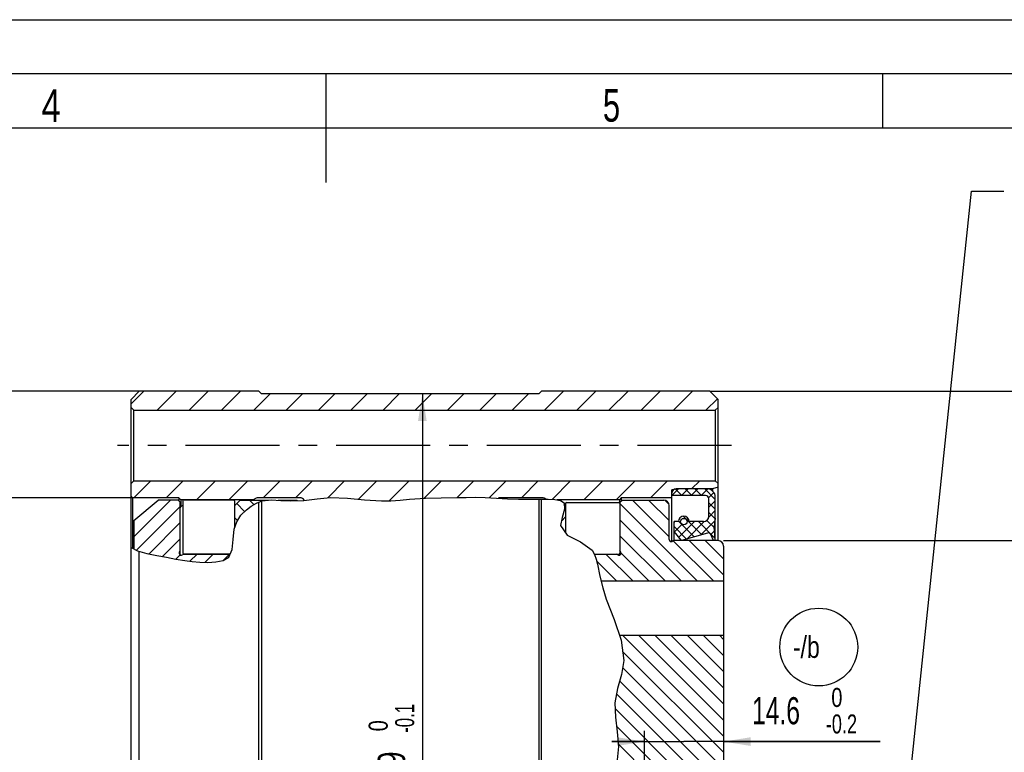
# Model space of a CAD drawing. Header units: millimetres. Extents: x 0 to 420, y 0 to 297.
# Tile 107 of 108: x 182 to 272, y 230 to 297. Entities that reach past the tile are written whole.
import ezdxf
from ezdxf.enums import TextEntityAlignment as Align

# ---------------------------------------------------------------- set-up
doc = ezdxf.new("R2010")
doc.units = ezdxf.units.MM
doc.header["$LTSCALE"] = 23.1
doc.linetypes.add('CENTER', pattern=[0.6, 0.375, -0.075, 0.075, -0.075])
doc.layers.get('0').update_dxf_attribs({"linetype": 'CONTINUOUS'})
for name, color, linetype in [('030', 7, 'CONTINUOUS'), ('AX-KRUZOK', 7, 'CONTINUOUS'), ('DEFAULT_1', 7, 'CENTER'), ('NOS-TELESO', 7, 'CONTINUOUS'), ('PRIR-VSTUP', 7, 'CONTINUOUS'), ('PRIR-VYST', 7, 'CONTINUOUS'), ('REZVALC', 7, 'CONTINUOUS')]:
    doc.layers.add(name, color=color, linetype=linetype)
doc.styles.get("Standard").update_dxf_attribs({"font": 'txt', "width": 0.8})
doc.styles.add('TEXTSTYLE_1', font='gdt', dxfattribs={"width": 0.8})
doc.dimstyles.new('DIMSTYLE_1', dxfattribs={"dimtxt": 2.5, "dimasz": 2.5, "dimexe": 1, "dimexo": 0, "dimtad": 1, "dimdec": 3, "dimlfac": 2, "dimdsep": 46, "dimtxsty": 'Standard', "dimblk": '_FILLED', "dimblk1": '_FILLED', "dimblk2": '_FILLED', "dimcen": 0.09, "dimclrt": 7, "dimadec": 0, "dimazin": 0, "dimtp": 0.005, "dimtm": 0.005, "dimtfac": 1, "dimtdec": 3, "dimtofl": 0, "dimtmove": 0, "dimatfit": 3, "dimldrblk": '_FILLED', "dimfxl": 1, "dimtolj": 1, "dimarcsym": 0})
doc.dimstyles.new('DIMSTYLE_13', dxfattribs={"dimtxt": 2.5, "dimasz": 2.5, "dimexe": 1, "dimexo": 0, "dimtad": 1, "dimdec": 3, "dimlfac": 2, "dimdsep": 46, "dimtxsty": 'Standard', "dimblk": '_FILLED', "dimblk1": '_FILLED', "dimblk2": '_FILLED', "dimcen": 0.09, "dimclrt": 7, "dimadec": 0, "dimazin": 0, "dimtol": 1, "dimtm": 0.1, "dimtfac": 0.7, "dimtdec": 3, "dimtofl": 0, "dimtmove": 0, "dimatfit": 3, "dimldrblk": '_FILLED', "dimfxl": 1, "dimtolj": 1, "dimarcsym": 0})
doc.dimstyles.new('DIMSTYLE_6', dxfattribs={"dimtxt": 2.5, "dimasz": 2.5, "dimexe": 1, "dimexo": 0, "dimtad": 1, "dimdec": 1, "dimlfac": 2, "dimdsep": 46, "dimtxsty": 'Standard', "dimblk": '_FILLED', "dimblk1": '_FILLED', "dimblk2": '_FILLED', "dimcen": 0.09, "dimclrt": 7, "dimadec": 0, "dimazin": 0, "dimtol": 1, "dimtm": 0.2, "dimtfac": 0.7, "dimtdec": 1, "dimtofl": 0, "dimtmove": 0, "dimatfit": 3, "dimldrblk": '_FILLED', "dimfxl": 1, "dimtolj": 1, "dimarcsym": 0})
doc.dimstyles.new('DIMSTYLE_7', dxfattribs={"dimtxt": 2.5, "dimasz": 2.5, "dimexe": 1, "dimexo": 0, "dimtad": 1, "dimdec": 3, "dimlfac": 2, "dimdsep": 46, "dimtxsty": 'Standard', "dimblk": '_FILLED', "dimblk1": '_FILLED', "dimblk2": '_FILLED', "dimcen": 0.09, "dimclrt": 7, "dimadec": 0, "dimazin": 0, "dimtfac": 1, "dimtdec": 3, "dimtofl": 0, "dimtmove": 0, "dimatfit": 3, "dimldrblk": '_FILLED', "dimfxl": 1, "dimtolj": 1, "dimarcsym": 0})
doc.dimstyles.get("Standard").update_dxf_attribs({"dimtxt": 2.5, "dimasz": 2.5, "dimexe": 1, "dimexo": 0, "dimtad": 1, "dimdec": 3, "dimdsep": 46, "dimtxsty": 'Standard', "dimblk": '_FILLED', "dimblk1": '_FILLED', "dimblk2": '_FILLED', "dimcen": 0.09, "dimclrt": 7, "dimadec": 0, "dimazin": 0, "dimtol": 1, "dimtp": 0.005, "dimtm": 0.005, "dimtfac": 1, "dimtdec": 3, "dimtofl": 0, "dimtmove": 0, "dimatfit": 3, "dimldrblk": '_FILLED', "dimfxl": 1, "dimtolj": 1, "dimarcsym": 0})

# ---------------------------------------------------------------- blocks, each defined once
blk = doc.blocks.new('_FILLED')
at = {"color": 0, "linetype": 'ByBlock'}
blk.add_solid([(0, 0), (-1, 0.16), (-1, -0.16)], dxfattribs=at)
blk = doc.blocks.new('*D19')
at = {"color": 7, "linetype": 'Continuous'}
for p, q in [((192.24, 252.971), (169.519, 252.971)), ((170.519, 252.971), (170.519, 202.796)), ((170.519, 152.621), (170.519, 202.796)), ((192.24, 152.621), (169.519, 152.621))]:
    blk.add_line(p, q, dxfattribs=at)
at = {"color": 7, "linetype": 'Continuous', "xscale": 2.5, "yscale": 2.5, "zscale": 2.5}
for p, rotation in [((170.519, 252.971), 90), ((170.519, 152.621), 270)]:
    blk.add_blockref('_FILLED', p, dxfattribs=dict(at, rotation=rotation))
at = {"color": 7, "linetype": 'Continuous'}
for s, width, p in [(' H7', 0.785714, (169.894, 209.106)), ('200.7', 0.742857, (169.894, 201.516))]:
    blk.add_text(s, height=2.5, rotation=90, dxfattribs=dict(at, width=width)).set_placement(p, align=Align.CENTER)
at = {"color": 7, "linetype": 'Continuous', "style": 'TEXTSTYLE_1'}
blk.add_text('n', height=2.5, rotation=90, dxfattribs=at).set_placement((169.894, 195.207), align=Align.CENTER)
blk = doc.blocks.new('*D27')
at = {"color": 7, "linetype": 'Continuous'}
for p, q in [((192.84, 262.796), (163.763, 262.796)), ((164.763, 262.796), (164.763, 202.796)), ((164.763, 142.796), (164.763, 202.796)), ((192.84, 142.796), (163.763, 142.796))]:
    blk.add_line(p, q, dxfattribs=at)
at = {"color": 7, "linetype": 'Continuous', "xscale": 2.5, "yscale": 2.5, "zscale": 2.5}
for p, rotation in [((164.763, 262.796), 90), ((164.763, 142.796), 270)]:
    blk.add_blockref('_FILLED', p, dxfattribs=dict(at, rotation=rotation))
at = {"color": 7, "linetype": 'Continuous'}
for s, width, p in [('h7', 0.75, (164.138, 207.409)), ('240', 0.785714, (164.138, 202.588))]:
    blk.add_text(s, height=2.5, rotation=90, dxfattribs=dict(at, width=width)).set_placement(p, align=Align.CENTER)
at = {"color": 7, "linetype": 'Continuous', "style": 'TEXTSTYLE_1'}
blk.add_text('n', height=2.5, rotation=90, dxfattribs=at).set_placement((164.138, 197.975), align=Align.CENTER)
blk = doc.blocks.new('*D29')
at = {"color": 7, "linetype": 'Continuous'}
for p, q in [((239.315, 215.796), (239.315, 231.54)), ((239.315, 230.54), (236.315, 230.54)), ((236.315, 230.54), (242.953, 230.54)), ((261, 230.54), (242.953, 230.54)), ((246.59, 230.54), (261, 230.54))]:
    blk.add_line(p, q, dxfattribs=at)
at = {"color": 7, "linetype": 'Continuous', "xscale": 2.5, "yscale": 2.5, "zscale": 2.5}
blk.add_blockref('_FILLED', (239.315, 230.54), dxfattribs=at)
at = {"color": 7, "linetype": 'Continuous', "xscale": 2.5, "yscale": 2.5, "zscale": 2.5, "rotation": 180}
blk.add_blockref('_FILLED', (246.59, 230.54), dxfattribs=at)
at = {"color": 7, "linetype": 'Continuous'}
for s, height, width, p in [(' 0', 1.75, 0.785714, (256, 233.727)), ('14.6', 2.5, 0.678571, (249.215, 232.134)), ('-0.2', 1.75, 0.714286, (256, 231.29))]:
    blk.add_text(s, height=height, dxfattribs=dict(at, width=width)).set_placement(p)
blk = doc.blocks.new('*D31')
at = {"color": 7, "linetype": 'Continuous'}
for p, q in [((245.34, 262.796), (280.637, 262.796)), ((279.637, 262.796), (279.637, 202.796)), ((279.637, 142.796), (279.637, 202.796)), ((245.34, 142.796), (280.637, 142.796))]:
    blk.add_line(p, q, dxfattribs=at)
at = {"color": 7, "linetype": 'Continuous', "xscale": 2.5, "yscale": 2.5, "zscale": 2.5}
for p, rotation in [((279.637, 262.796), 90), ((279.637, 142.796), 270)]:
    blk.add_blockref('_FILLED', p, dxfattribs=dict(at, rotation=rotation))
at = {"color": 7, "linetype": 'Continuous'}
for s, width, p in [('h7', 0.75, (279.012, 207.409)), ('240', 0.785714, (279.012, 202.588))]:
    blk.add_text(s, height=2.5, rotation=90, dxfattribs=dict(at, width=width)).set_placement(p, align=Align.CENTER)
at = {"color": 7, "linetype": 'Continuous', "style": 'TEXTSTYLE_1'}
blk.add_text('n', height=2.5, rotation=90, dxfattribs=at).set_placement((279.012, 197.975), align=Align.CENTER)
blk = doc.blocks.new('*D34')
at = {"color": 7, "linetype": 'Continuous'}
for p, q in [((246.59, 249.046), (274.595, 249.046)), ((273.595, 249.046), (273.595, 202.796)), ((273.595, 156.546), (273.595, 202.796)), ((246.59, 156.546), (274.595, 156.546))]:
    blk.add_line(p, q, dxfattribs=at)
at = {"color": 7, "linetype": 'Continuous', "xscale": 2.5, "yscale": 2.5, "zscale": 2.5}
for p, rotation in [((273.595, 249.046), 90), ((273.595, 156.546), 270)]:
    blk.add_blockref('_FILLED', p, dxfattribs=dict(at, rotation=rotation))
at = {"color": 7, "linetype": 'Continuous'}
for s, width, p in [(' h11', 0.660714, (272.97, 207.052)), ('185', 0.690476, (272.97, 201.159))]:
    blk.add_text(s, height=2.5, rotation=90, dxfattribs=dict(at, width=width)).set_placement(p, align=Align.CENTER)
at = {"color": 7, "linetype": 'Continuous', "style": 'TEXTSTYLE_1'}
blk.add_text('n', height=2.5, rotation=90, dxfattribs=at).set_placement((272.97, 196.903), align=Align.CENTER)
blk = doc.blocks.new('*D44')
at = {"color": 7, "linetype": 'Continuous'}
for p, q in [((219.889, 262.546), (218.047, 262.546)), ((218.889, 262.546), (218.889, 202.796)), ((218.889, 143.046), (218.889, 202.796)), ((219.889, 143.046), (217.312, 143.046))]:
    blk.add_line(p, q, dxfattribs=at)
at = {"color": 7, "linetype": 'Continuous', "xscale": 2.5, "yscale": 2.5, "zscale": 2.5}
for p, rotation in [((218.889, 262.546), 90), ((218.889, 143.046), 270)]:
    blk.add_blockref('_FILLED', p, dxfattribs=dict(at, rotation=rotation))
at = {"color": 7, "linetype": 'Continuous'}
for s, height, width, p in [('-0.1', 1.75, 0.660714, (218.139, 232.677)), (' 0', 1.75, 0.785714, (215.702, 231.74)), ('239', 2.5, 0.761905, (217.295, 227.508))]:
    blk.add_text(s, height=height, rotation=90, dxfattribs=dict(at, width=width)).set_placement(p, align=Align.CENTER)
at = {"color": 7, "linetype": 'Continuous', "style": 'TEXTSTYLE_1'}
blk.add_text('n', height=2.5, rotation=90, dxfattribs=at).set_placement((217.639, 222.984), align=Align.CENTER)
blk = doc.blocks.new('BALLOON_BL5', base_point=(255.354, 239.244))
at = {"color": 7, "linetype": 'Continuous'}
blk.add_circle((255.354, 239.244), 3.582, dxfattribs=at)
at = {"color": 7, "linetype": 'Continuous', "width": 0.793651}
blk.add_text('-/b', height=2, dxfattribs=at).set_placement((252.973, 238.244))

msp = doc.modelspace()

# ---------------------------------------------------------------- linework, layer by layer
at = {"color": 7, "linetype": 'Continuous'}
for p, q in [((10, 297), (410, 297)), ((415, 292), (15, 292)), ((210, 292), (210, 282)), ((261.25, 287), (261.25, 292)), ((410, 287), (20, 287)), ((192.0902, 261.62497), (193.26149, 262.79626)), ((194.48133, 261.04626), (196.23133, 262.79626)), ((197.45118, 261.04626), (199.20118, 262.79626)), ((200.42103, 261.04626), (202.17103, 262.79626)), ((230.11952, 261.04626), (231.86952, 262.79626)), ((233.08936, 261.04626), (234.83936, 262.79626)), ((236.05921, 261.04626), (237.80921, 262.79626)), ((239.02906, 261.04626), (240.77906, 262.79626)), ((241.99891, 261.04626), (243.74891, 262.79626)), ((203.39088, 261.04626), (204.89088, 262.54626)), ((206.36073, 261.04626), (207.86073, 262.54626)), ((209.33058, 261.04626), (210.83058, 262.54626)), ((212.30042, 261.04626), (213.80042, 262.54626)), ((215.27027, 261.04626), (216.77027, 262.54626)), ((218.24012, 261.04626), (219.74012, 262.54626)), ((221.20997, 261.04626), (222.70997, 262.54626)), ((224.17982, 261.04626), (225.67982, 262.54626)), ((227.14967, 261.04626), (228.64967, 262.54626)), ((244.96876, 261.04626), (246.02948, 262.10698)), ((192.34603, 252.97126), (193.92103, 254.54626)), ((195.31588, 252.97126), (196.89088, 254.54626)), ((198.11073, 252.79626), (199.86073, 254.54626)), ((201.08058, 252.79626), (202.83058, 254.54626)), ((204.25042, 252.99626), (205.80042, 254.54626)), ((207.22027, 252.99626), (208.77027, 254.54626)), ((210.18341, 252.98955), (211.74012, 254.54626)), ((213.01514, 252.85143), (214.70997, 254.54626)), ((215.84384, 252.71028), (217.67982, 254.54626)), ((219.03484, 252.93143), (220.64967, 254.54626)), ((222.08715, 253.0139), (223.61952, 254.54626)), ((225.0381, 252.99499), (226.58936, 254.54626)), ((228.00921, 252.99626), (229.55921, 254.54626)), ((230.82364, 252.84084), (232.52906, 254.54626)), ((233.74891, 252.79626), (235.49891, 254.54626)), ((236.71876, 252.79626), (238.46876, 254.54626)), ((239.86361, 252.97126), (241.43861, 254.54626)), ((243.65845, 253.79626), (244.40845, 254.54626)), ((241.8402, 253.1991), (242.4228, 253.7817)), ((242.20807, 253.76303), (242.77484, 253.19626)), ((242.73538, 253.19626), (243.33538, 253.79626)), ((243.07286, 253.79626), (243.67286, 253.19626)), ((243.63341, 253.19626), (244.23341, 253.79626)), ((243.97089, 253.79626), (244.57089, 253.19626)), ((244.53143, 253.19626), (245.12758, 253.79241)), ((244.86892, 253.79626), (245.8402, 252.82498)), ((192.3402, 249.39375), (195.71771, 252.77126)), ((196.9652, 252.79626), (201.5152, 252.79626)), ((203.38805, 252.36128), (202.99057, 252.75876)), ((204.15496, 252.69082), (204.99498, 252.78969)), ((204.50253, 252.73173), (204.4755, 252.75876)), ((204.99498, 252.78969), (205.86273, 252.74787)), ((205.86273, 252.74787), (206.73831, 252.69082)), ((205.97888, 252.7403), (205.96042, 252.75876)), ((206.73831, 252.69082), (207.98701, 252.74996)), ((207.98701, 252.74996), (209.22129, 252.90285)), ((209.22129, 252.90285), (210.45188, 253.01374)), ((210.45188, 253.01374), (212.00822, 252.95785)), ((212.00822, 252.95785), (213.57067, 252.79272)), ((213.57067, 252.79272), (215.1342, 252.69082)), ((215.1342, 252.69082), (215.99539, 252.71444)), ((215.99539, 252.71444), (216.85622, 252.77863)), ((216.85622, 252.77863), (217.71755, 252.85228)), ((217.71755, 252.85228), (219.17144, 252.93964)), ((219.17144, 252.93964), (220.62571, 252.98647)), ((220.62571, 252.98647), (222.07695, 253.01374)), ((222.07695, 253.01374), (222.9344, 253.02681)), ((222.9344, 253.02681), (223.79403, 253.0302)), ((223.79403, 253.0302), (224.66031, 253.01374)), ((224.66031, 253.01374), (225.6999, 252.96214)), ((225.6999, 252.96214), (226.73065, 252.89827)), ((226.73065, 252.89827), (227.72803, 252.85228)), ((227.72803, 252.85228), (228.58669, 252.84365)), ((228.58669, 252.84365), (229.47601, 252.85108)), ((229.47601, 252.85108), (230.47284, 252.85228)), ((230.47284, 252.85228), (231.06355, 252.83302)), ((231.06355, 252.83302), (231.58807, 252.74538)), ((231.58807, 252.74538), (231.92598, 252.52936)), ((241.5902, 249.4041), (238.22304, 252.77126)), ((241.5902, 250.88902), (239.70796, 252.77126)), ((241.57406, 252.39009), (241.20903, 252.75512)), ((241.8402, 253.23288), (241.87681, 253.19626)), ((245.22361, 252.99041), (245.70557, 253.47237)), ((192.58874, 248.15737), (196.6152, 252.18382)), ((196.8652, 252.69626), (196.8652, 247.89626)), ((201.6152, 252.69626), (201.6152, 250.22944)), ((202.54273, 251.72168), (201.81042, 252.45399)), ((202.20295, 251.37603), (202.70183, 251.88353)), ((202.70183, 251.88353), (203.15162, 252.22729)), ((203.15162, 252.22729), (203.63897, 252.50349)), ((203.63897, 252.50349), (204.15496, 252.69082)), ((231.965, 251.94315), (231.73781, 251.17602)), ((231.92598, 252.52936), (231.965, 251.94315)), ((232.0652, 252.44626), (232.0652, 249.75496)), ((232.1652, 252.54626), (236.9652, 252.54626)), ((237.0652, 252.44626), (237.0652, 247.89626)), ((244.21311, 245.29626), (237.0652, 252.44418)), ((245.23131, 251.20206), (245.8402, 251.81095)), ((245.2402, 252.10897), (245.8402, 252.70897)), ((245.2402, 252.52695), (245.8402, 251.92695)), ((192.3402, 250.87867), (192.36888, 250.90735)), ((201.88527, 250.89422), (201.6152, 251.16429)), ((201.81431, 250.78661), (202.20295, 251.37603)), ((231.73781, 251.17602), (231.60306, 250.43039)), ((231.67829, 250.84671), (232.0652, 251.23361)), ((242.72819, 245.29626), (237.0652, 250.95925)), ((242.8917, 251.28335), (244.59194, 249.58311)), ((243.18764, 250.95445), (243.33026, 251.09707)), ((245.06217, 250.90893), (245.75118, 250.21991)), ((245.2402, 251.62893), (245.83228, 251.03685)), ((193.74704, 247.83074), (196.6152, 250.6989)), ((201.4729, 249.15477), (201.57161, 250.10747)), ((201.57161, 250.10747), (201.81431, 250.78661)), ((231.60306, 250.43039), (232.21052, 249.54256)), ((242.0402, 250.70502), (242.12343, 250.78826)), ((242.0402, 250.3388), (243.19956, 249.17944)), ((242.08051, 249.84731), (242.77396, 250.54076)), ((242.44474, 250.83229), (243.89575, 249.38127)), ((242.48607, 249.35484), (243.91948, 250.78826)), ((243.21241, 249.18316), (244.8264, 250.79715)), ((244.28481, 250.78826), (245.83671, 249.23636)), ((244.47709, 249.54981), (245.81199, 250.88472)), ((194.98442, 247.5832), (196.6152, 249.21397)), ((201.39792, 248.23277), (201.4729, 249.15477)), ((232.21052, 249.54256), (233.42795, 248.92378)), ((241.24327, 245.29626), (237.0652, 249.47433)), ((245.42002, 249.59472), (245.77471, 249.9494)), ((245.76959, 249.04626), (245.8402, 249.11687)), ((192.0902, 248.39473), (192.67947, 248.11417)), ((201.08723, 247.52412), (201.39792, 248.23277)), ((233.42795, 248.92378), (234.50933, 248.16996)), ((245.69804, 245.29626), (241.97652, 249.01778)), ((246.5902, 245.88902), (243.43296, 249.04626)), ((246.5902, 247.37395), (244.91789, 249.04626)), ((192.67947, 248.11417), (193.55715, 247.869)), ((193.55715, 247.869), (194.4674, 247.68558)), ((194.4674, 247.68558), (195.34318, 247.51215)), ((195.34318, 247.51215), (196.20392, 247.34533)), ((196.20392, 247.34533), (197.05075, 247.2012)), ((196.22747, 247.34132), (196.61167, 247.72552)), ((196.9652, 247.79626), (201.20655, 247.79626)), ((197.51174, 247.14067), (198.16733, 247.79626)), ((198.90142, 247.04542), (199.65226, 247.79626)), ((200.55412, 247.2132), (201.13718, 247.79626)), ((200.57232, 247.21694), (201.08723, 247.52412)), ((234.50933, 248.16996), (234.74066, 247.77848)), ((234.73016, 247.79626), (236.9652, 247.79626)), ((234.74066, 247.77848), (234.88864, 247.33877)), ((234.88864, 247.33877), (234.99371, 246.87829)), ((238.27342, 245.29626), (235.77342, 247.79626)), ((239.75834, 245.29626), (237.16491, 247.88969)), ((197.05075, 247.2012), (197.72397, 247.1128)), ((197.72397, 247.1128), (198.41497, 247.05655)), ((198.41497, 247.05655), (199.14972, 247.03974)), ((199.14972, 247.03974), (199.88775, 247.07622)), ((199.88775, 247.07622), (200.57232, 247.21694)), ((236.78849, 245.29626), (234.93081, 247.15394)), ((234.99371, 246.87829), (235.22716, 245.78137)), ((235.22716, 245.78137), (235.4838, 244.70957)), ((235.4838, 244.70957), (235.801, 243.6491)), ((235.801, 243.6491), (236.52748, 241.77449)), ((236.52748, 241.77449), (237.18907, 239.89114)), ((246.5902, 231.03978), (237.33372, 240.29626)), ((246.5902, 232.52471), (238.81864, 240.29626)), ((246.5902, 234.00963), (240.30357, 240.29626)), ((246.5902, 235.49456), (241.78849, 240.29626)), ((246.5902, 236.97948), (243.27342, 240.29626)), ((246.5902, 238.4644), (244.75834, 240.29626)), ((246.5902, 239.94933), (246.24327, 240.29626)), ((237.18907, 239.89114), (237.4156, 237.99802)), ((246.5902, 229.55486), (237.31618, 238.82887)), ((237.4156, 237.99802), (237.19546, 236.7164)), ((246.5902, 228.06993), (237.30515, 237.35498)), ((237.19546, 236.7164), (236.84729, 235.42601)), ((246.5902, 226.58501), (237.03893, 236.13628)), ((236.84729, 235.42601), (236.6083, 234.12299)), ((246.5902, 225.10009), (236.75693, 234.93335)), ((236.6083, 234.12299), (236.64533, 232.77592)), ((246.5902, 223.61516), (236.62317, 233.58219)), ((236.64533, 232.77592), (236.82595, 231.42571)), ((246.5902, 222.13024), (236.75355, 231.96688)), ((236.82595, 231.42571), (236.93122, 230.08651)), ((236.93122, 230.08651), (236.82495, 228.8636)), ((246.5902, 220.64531), (236.91264, 230.32287))]:
    msp.add_line(p, q, dxfattribs=at)
for centre, start, end in [((196.9652, 252.69626), 90, 180), ((201.5152, 252.69626), 0, 90), ((232.1652, 252.44626), 90, 180), ((236.9652, 252.44626), 0, 90), ((196.9652, 247.89626), 180, 270), ((236.9652, 247.89626), 270, 360)]:
    msp.add_arc(centre, 0.1, start, end, dxfattribs=at)
at = {"layer": '030', "color": 7, "linetype": 'Continuous'}
for p, q in [((242.5902, 253.79626), (241.8402, 253.73104)), ((241.8402, 253.19626), (241.8402, 253.73104)), ((245.0902, 253.79626), (242.5902, 253.79626)), ((244.9402, 253.19626), (241.8402, 253.19626)), ((245.2402, 251.28826), (245.2402, 252.89626)), ((245.8402, 249.35567), (245.8402, 253.04626)), ((245.8402, 251.09626), (245.7402, 250.34626)), ((242.0402, 249.04626), (242.0402, 250.78826)), ((242.4402, 250.78826), (242.0402, 250.78826)), ((244.7402, 250.78826), (243.4402, 250.78826)), ((245.8402, 249.19626), (245.7402, 250.34626)), ((242.7402, 249.04626), (242.0402, 249.89626)), ((245.12058, 249.73637), (242.7402, 249.04626)), ((245.6652, 249.04626), (245.41843, 249.59828)), ((245.8402, 249.04626), (245.8402, 249.19626)), ((245.8402, 249.04626), (245.6652, 249.04626))]:
    msp.add_line(p, q, dxfattribs=at)
msp.add_circle((242.9402, 250.78826), 0.3, dxfattribs=at)
for centre, radius, start, end in [((245.0902, 253.04626), 0.75, 0, 90), ((244.9402, 252.89626), 0.3, 0, 90), ((242.9402, 250.78826), 0.5, 0, 180), ((244.7402, 251.28826), 0.5, 270, 360), ((245.1902, 249.49626), 0.25, 24.0855531, 106.1677252)]:
    msp.add_arc(centre, radius, start, end, dxfattribs=at)
at = {"layer": 'AX-KRUZOK', "color": 7, "linetype": 'Continuous'}
for p, q in [((201.6152, 252.25876), (202.1152, 252.75876)), ((202.1152, 252.75876), (204.73219, 252.75876)), ((205.63681, 252.75876), (207.3402, 252.75876)), ((207.3402, 252.75876), (207.37784, 252.72111)), ((231.5652, 252.75876), (231.50798, 252.75876)), ((231.57668, 252.74728), (231.5652, 252.75876)), ((201.6152, 252.25876), (201.6152, 250.22944)), ((232.0652, 252.25876), (231.93535, 252.38861)), ((232.0652, 252.25876), (232.0652, 249.75496))]:
    msp.add_line(p, q, dxfattribs=at)
at = {"layer": 'DEFAULT_1', "color": 7, "linetype": 'CENTER'}
msp.add_line((247.3402, 257.79626), (190.8402, 257.79626), dxfattribs=at)
at = {"layer": 'NOS-TELESO', "color": 7, "linetype": 'Continuous'}
for p, q in [((192.8402, 262.79626), (192.0902, 262.04626)), ((203.8402, 262.79626), (192.8402, 262.79626)), ((204.0902, 262.54626), (203.8402, 262.79626)), ((229.8402, 262.79626), (229.5902, 262.54626)), ((245.3402, 262.79626), (229.8402, 262.79626)), ((246.0902, 262.04626), (245.3402, 262.79626)), ((192.0902, 212.79626), (192.0902, 262.04626)), ((229.5902, 262.54626), (204.0902, 262.54626)), ((246.0902, 249.04626), (246.0902, 262.04626)), ((192.3402, 261.04626), (192.0902, 261.29626)), ((192.3402, 254.54626), (192.3402, 261.04626)), ((192.3402, 261.04626), (245.8402, 261.04626)), ((245.8402, 261.04626), (246.0902, 261.29626)), ((245.8402, 261.04626), (245.8402, 254.54626)), ((192.3402, 254.54626), (192.0902, 254.29626)), ((192.3402, 254.54626), (245.8402, 254.54626)), ((245.8402, 254.54626), (246.0902, 254.29626)), ((245.5902, 253.79626), (242.2402, 253.79626)), ((246.0902, 253.97824), (245.5902, 253.79626)), ((245.5902, 253.79626), (245.5902, 253.60134)), ((192.2402, 252.97126), (192.0902, 253.12126)), ((192.2402, 252.97126), (192.2402, 248.32331)), ((196.4902, 252.97126), (192.2402, 252.97126)), ((196.4902, 252.97126), (196.4902, 252.69626)), ((196.6652, 252.79626), (196.4902, 252.97126)), ((196.6652, 252.79626), (196.6652, 252.16481)), ((203.3402, 252.79626), (196.6652, 252.79626)), ((203.59379, 252.94267), (203.3402, 252.79626)), ((203.3402, 252.79626), (203.3402, 252.75876)), ((207.6402, 252.99626), (203.79379, 252.99626)), ((229.88661, 252.99626), (226.0402, 252.99626)), ((229.5902, 252.85122), (229.5902, 212.44078)), ((229.8402, 212.46162), (229.8402, 252.85152)), ((230.24364, 252.85201), (230.08661, 252.94267)), ((237.0152, 252.79626), (231.28355, 252.79626)), ((237.1902, 252.97126), (237.0152, 252.79626)), ((237.0152, 252.79626), (237.0152, 252.53252)), ((237.1902, 252.97126), (237.1902, 252.69626)), ((241.8402, 252.97126), (237.1902, 252.97126)), ((241.8402, 248.95331), (241.8402, 253.39626)), ((203.8402, 210.47387), (203.8402, 252.57655)), ((204.0902, 252.66731), (204.0902, 210.47236)), ((192.8402, 218.83706), (192.8402, 248.06927))]:
    msp.add_line(p, q, dxfattribs=at)
for centre, start, end in [((242.2402, 253.39626), 90, 180), ((203.79379, 252.59626), 90, 120), ((207.6402, 252.59626), 23.0152637, 90), ((226.0402, 252.59626), 90, 117.0981776), ((229.88661, 252.59626), 60, 90)]:
    msp.add_arc(centre, 0.4, start, end, dxfattribs=at)
at = {"layer": 'PRIR-VSTUP', "color": 7, "linetype": 'Continuous'}
for p, q in [((192.3402, 250.88329), (194.5902, 252.77126)), ((196.4152, 252.77126), (194.5902, 252.77126)), ((196.6152, 252.57126), (196.4152, 252.77126)), ((196.6152, 247.76952), (196.6152, 252.57126)), ((192.3402, 250.88329), (192.3402, 248.2757)), ((196.53779, 247.98861), (196.6152, 248.1373)), ((196.80755, 247.71886), (196.95623, 247.79626)), ((201.20655, 247.79626), (196.95623, 247.79626))]:
    msp.add_line(p, q, dxfattribs=at)
msp.add_arc((196.7152, 247.89626), 0.2, 152.5, 297.5, dxfattribs=at)
at = {"layer": 'PRIR-VYST', "color": 7, "linetype": 'Continuous'}
for p, q in [((237.0652, 252.57126), (237.2652, 252.77126)), ((237.2652, 252.77126), (241.0902, 252.77126)), ((237.0652, 252.57126), (237.0652, 248.1373)), ((241.5902, 249.14626), (241.5902, 252.27126)), ((242.03123, 249.04626), (241.88255, 248.96886)), ((246.0902, 249.04626), (242.03123, 249.04626)), ((246.5902, 248.54626), (246.5902, 157.04626)), ((234.73016, 247.79626), (236.72416, 247.79626)), ((236.87285, 247.71886), (236.72416, 247.79626)), ((237.1426, 247.98861), (237.0652, 248.1373)), ((237.0652, 247.89604), (237.0652, 247.7233)), ((246.5902, 245.29626), (235.34332, 245.29626)), ((246.5902, 240.29626), (237.04676, 240.29626))]:
    msp.add_line(p, q, dxfattribs=at)
for centre, radius, start, end in [((241.0902, 252.27126), 0.5, 0.0000238, 90), ((241.7902, 249.14626), 0.2, 180, 297.5), ((246.0902, 248.54626), 0.5, 0.0000241, 90), ((236.9652, 247.89626), 0.2, 242.5, 27.5)]:
    msp.add_arc(centre, radius, start, end, dxfattribs=at)
at = {"layer": 'REZVALC', "color": 7, "linetype": 'Continuous'}
for p, q in [((196.6152, 247.76952), (196.6152, 247.72329)), ((236.8152, 247.74887), (236.8152, 247.79626))]:
    msp.add_line(p, q, dxfattribs=at)
msp.add_lwpolyline([(196.8652, 252.26424), (196.8263, 252.25181), (196.7839, 252.23595), (196.74778, 252.21994), (196.71666, 252.20332), (196.68955, 252.18547), (196.66591, 252.16561), (196.64533, 252.14237), (196.62924, 252.1158), (196.61889, 252.0865), (196.6152, 252.05475)], dxfattribs=at)

# ---------------------------------------------------------------- block references
at = {"color": 7, "linetype": 'Continuous'}
msp.add_blockref('BALLOON_BL5', (255.35441, 239.24376), dxfattribs=at)

# ---------------------------------------------------------------- texts
for s, width, p in [('4', 0.785714, (183.86542, 287.58712)), ('5', 0.714286, (235.49341, 287.61294))]:
    msp.add_text(s, height=3, dxfattribs=dict(at, width=width)).set_placement(p)

# ---------------------------------------------------------------- dimensions: what is measured, and where the dimension line sits
for base, p1, p2, angle, text, dimstyle, picture, middle in [((164.76319, 142.79626), (192.8402, 262.79626), (192.8402, 142.79626), 270, '%%c<>h7', 'DIMSTYLE_1', '*D27', (164.76319, 202.79626)), ((279.63714, 142.79626), (245.3402, 262.79626), (245.3402, 142.79626), 270, '%%c<>h7', 'DIMSTYLE_1', '*D31', (279.63714, 202.79626)), ((218.88914, 262.54626), (217.31231, 143.04626), (219.88914, 262.54626), 90, '%%c<>', 'DIMSTYLE_13', '*D44', (218.88914, 228.15365)), ((170.51911, 152.62126), (192.2402, 252.97126), (192.2402, 152.62126), 270, '%%c<> H7', 'DIMSTYLE_1', '*D19', (170.51911, 202.79626)), ((273.59514, 249.04626), (246.5902, 156.54626), (246.5902, 249.04626), 90, '%%c<> h11', 'DIMSTYLE_7', '*D34', (273.59514, 202.79626))]:
    dim = msp.add_linear_dim(base=base, p1=p1, p2=p2, angle=angle, text=text, dimstyle=dimstyle, dxfattribs=at)
    dim.commit()
    dim.dimension.update_dxf_attribs({"geometry": picture, "text_midpoint": middle, "dimtype": 160})
dim = msp.add_linear_dim(base=(239.3151970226, 230.5397773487), p1=(246.5901970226, 217.5462594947), p2=(239.3151970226, 215.7962594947), angle=180, dimstyle='DIMSTYLE_6', dxfattribs=at)
dim.commit()
dim.dimension.update_dxf_attribs({"geometry": '*D29', "text_midpoint": (255.1073702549, 230.5397773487), "dimtype": 160})

# ---------------------------------------------------------------- leaders
msp.add_leader([(246.5902, 214.76847), (263.06978, 220.69677), (269.39536, 281.20489), (272.39536, 281.20489)], dimstyle='Standard', override={"dimtad": 0}, dxfattribs=at)

doc.saveas('drawing.dxf')
